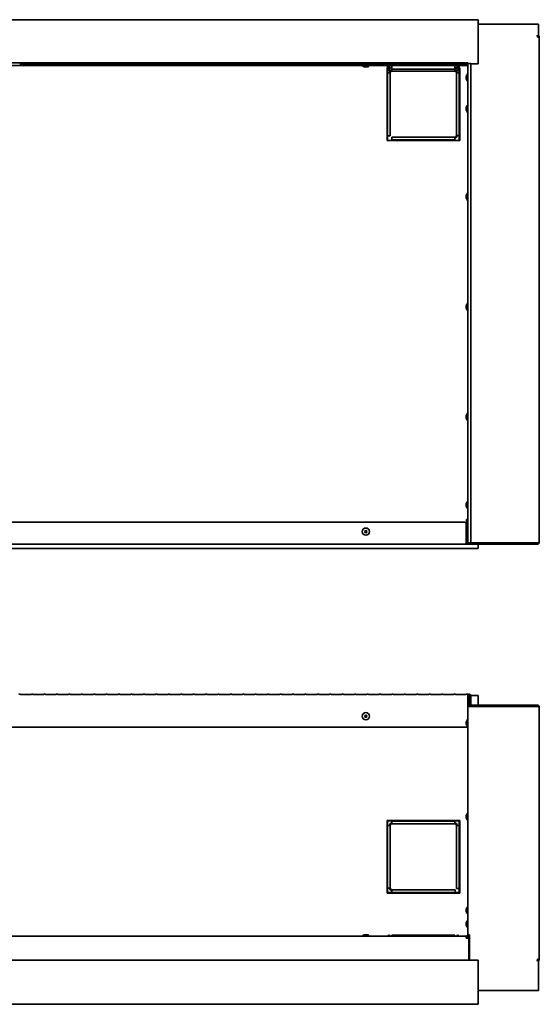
# Model space of a CAD drawing. Extents: x -6.9 to 74.5, y 4 to 48.7.
# Tile 2 of 3: x 17.3 to 40.9, y 4 to 48.7. Entities that reach past the tile are written whole.
import ezdxf

# ---------------------------------------------------------------- set-up
doc = ezdxf.new("R2010")
doc.units = 0
doc.header["$MEASUREMENT"] = 0

msp = doc.modelspace()

# ---------------------------------------------------------------- linework, layer by layer
at = {"color": 7, "lineweight": 35}
for p, q in [((38.101098, 48.705468), (-4.048902, 48.705468)), ((38.101098, 48.705468), (38.101098, 46.705466)), ((38.101098, 48.500467), (39.697898, 48.500467)), ((38.839597, 48.500467), (40.839599, 48.500467)), ((40.839599, 47.918629), (40.839599, 48.500467)), ((40.789598, 47.918629), (40.782528, 48.004525)), ((40.875499, 47.918629), (40.789598, 47.918629)), ((40.875499, 47.918629), (40.875499, 24.965469)), ((37.623099, 46.741367), (-3.620903, 46.741367)), ((-3.620903, 46.629567), (37.623099, 46.629567)), ((17.318273, 46.721412), (17.318273, 46.649521)), ((17.318273, 46.721412), (17.811198, 46.721412)), ((17.318273, 46.69833), (17.811198, 46.69833)), ((17.811198, 46.672608), (17.318273, 46.672608)), ((17.811198, 46.649521), (17.318273, 46.649521)), ((17.811198, 46.649521), (17.811198, 46.721412)), ((17.882448, 46.721412), (17.882448, 46.649521)), ((17.882448, 46.721412), (18.375373, 46.721412)), ((17.882448, 46.69833), (18.375373, 46.69833)), ((18.375373, 46.672608), (17.882448, 46.672608)), ((18.375373, 46.649521), (17.882448, 46.649521)), ((18.375373, 46.649521), (18.375373, 46.721412)), ((18.446623, 46.721412), (18.446623, 46.649521)), ((18.446623, 46.721412), (18.939548, 46.721412)), ((18.446623, 46.69833), (18.939548, 46.69833)), ((18.939548, 46.672608), (18.446623, 46.672608)), ((18.939548, 46.649521), (18.446623, 46.649521)), ((18.939548, 46.649521), (18.939548, 46.721412)), ((19.010798, 46.721412), (19.010798, 46.649521)), ((19.010798, 46.721412), (19.503723, 46.721412)), ((19.010798, 46.69833), (19.503723, 46.69833)), ((19.503723, 46.672608), (19.010798, 46.672608)), ((19.503723, 46.649521), (19.010798, 46.649521)), ((19.503723, 46.649521), (19.503723, 46.721412)), ((19.574973, 46.721412), (19.574973, 46.649521)), ((19.574973, 46.721412), (20.067898, 46.721412)), ((19.574973, 46.69833), (20.067898, 46.69833)), ((20.067898, 46.672608), (19.574973, 46.672608)), ((20.067898, 46.649521), (19.574973, 46.649521)), ((20.067898, 46.649521), (20.067898, 46.721412)), ((20.139148, 46.721412), (20.139148, 46.649521)), ((20.139148, 46.721412), (20.632072, 46.721412)), ((20.139148, 46.69833), (20.632072, 46.69833)), ((20.632072, 46.672608), (20.139148, 46.672608)), ((20.632072, 46.649521), (20.139148, 46.649521)), ((20.632072, 46.649521), (20.632072, 46.721412)), ((20.703322, 46.721412), (20.703322, 46.649521)), ((20.703322, 46.721412), (21.196248, 46.721412)), ((20.703322, 46.69833), (21.196248, 46.69833)), ((21.196248, 46.672608), (20.703322, 46.672608)), ((21.196248, 46.649521), (20.703322, 46.649521)), ((21.196248, 46.649521), (21.196248, 46.721412)), ((21.267498, 46.721412), (21.267498, 46.649521)), ((21.267498, 46.721412), (21.760422, 46.721412)), ((21.267498, 46.69833), (21.760422, 46.69833)), ((21.760422, 46.672608), (21.267498, 46.672608)), ((21.760422, 46.649521), (21.267498, 46.649521)), ((21.760422, 46.649521), (21.760422, 46.721412)), ((21.831672, 46.721412), (21.831672, 46.649521)), ((21.831672, 46.721412), (22.324598, 46.721412)), ((21.831672, 46.69833), (22.324598, 46.69833)), ((22.324598, 46.672608), (21.831672, 46.672608)), ((22.324598, 46.649521), (21.831672, 46.649521)), ((22.324598, 46.649521), (22.324598, 46.721412)), ((22.395849, 46.721412), (22.395849, 46.649521)), ((22.395849, 46.721412), (22.888772, 46.721412)), ((22.395849, 46.69833), (22.888772, 46.69833)), ((22.888772, 46.672608), (22.395849, 46.672608)), ((22.888772, 46.649521), (22.395849, 46.649521)), ((22.888772, 46.649521), (22.888772, 46.721412)), ((22.960022, 46.721412), (22.960022, 46.649521)), ((22.960022, 46.721412), (23.452946, 46.721412)), ((22.960022, 46.69833), (23.452946, 46.69833)), ((23.452946, 46.672608), (22.960022, 46.672608)), ((23.452946, 46.649521), (22.960022, 46.649521)), ((23.452946, 46.649521), (23.452946, 46.721412)), ((23.524199, 46.721412), (23.524199, 46.649521)), ((23.524199, 46.721412), (24.017123, 46.721412)), ((23.524199, 46.69833), (24.017123, 46.69833)), ((24.017123, 46.672608), (23.524199, 46.672608)), ((24.017123, 46.649521), (23.524199, 46.649521)), ((24.017123, 46.649521), (24.017123, 46.721412)), ((24.088373, 46.721412), (24.088373, 46.649521)), ((24.088373, 46.721412), (24.581299, 46.721412)), ((24.088373, 46.69833), (24.581299, 46.69833)), ((24.581299, 46.672608), (24.088373, 46.672608)), ((24.581299, 46.649521), (24.088373, 46.649521)), ((24.581299, 46.649521), (24.581299, 46.721412)), ((24.652547, 46.721412), (24.652547, 46.649521)), ((24.652547, 46.721412), (25.145473, 46.721412)), ((24.652547, 46.69833), (25.145473, 46.69833)), ((25.145473, 46.672608), (24.652547, 46.672608)), ((25.145473, 46.649521), (24.652547, 46.649521)), ((25.145473, 46.649521), (25.145473, 46.721412)), ((25.216723, 46.721412), (25.216723, 46.649521)), ((25.216723, 46.721412), (25.709647, 46.721412)), ((25.216723, 46.69833), (25.709647, 46.69833)), ((25.709647, 46.672608), (25.216723, 46.672608)), ((25.709647, 46.649521), (25.216723, 46.649521)), ((25.709647, 46.649521), (25.709647, 46.721412)), ((25.780899, 46.721412), (25.780899, 46.649521)), ((25.780899, 46.721412), (26.273823, 46.721412)), ((25.780899, 46.69833), (26.273823, 46.69833)), ((26.273823, 46.672608), (25.780899, 46.672608)), ((26.273823, 46.649521), (25.780899, 46.649521)), ((26.273823, 46.649521), (26.273823, 46.721412)), ((26.345073, 46.721412), (26.345073, 46.649521)), ((26.345073, 46.721412), (26.837997, 46.721412)), ((26.345073, 46.69833), (26.837997, 46.69833)), ((26.837997, 46.672608), (26.345073, 46.672608)), ((26.837997, 46.649521), (26.345073, 46.649521)), ((26.837997, 46.649521), (26.837997, 46.721412)), ((26.909247, 46.721412), (26.909247, 46.649521)), ((26.909247, 46.721412), (27.402173, 46.721412)), ((26.909247, 46.69833), (27.402173, 46.69833)), ((27.402173, 46.672608), (26.909247, 46.672608)), ((27.402173, 46.649521), (26.909247, 46.649521)), ((27.402173, 46.649521), (27.402173, 46.721412)), ((27.473423, 46.721412), (27.473423, 46.649521)), ((27.473423, 46.721412), (27.966347, 46.721412)), ((27.473423, 46.69833), (27.966347, 46.69833)), ((27.966347, 46.672608), (27.473423, 46.672608)), ((27.966347, 46.649521), (27.473423, 46.649521)), ((27.966347, 46.649521), (27.966347, 46.721412)), ((28.037597, 46.721412), (28.037597, 46.649521)), ((28.037597, 46.721412), (28.530523, 46.721412)), ((28.037597, 46.69833), (28.530523, 46.69833)), ((28.530523, 46.672608), (28.037597, 46.672608)), ((28.530523, 46.649521), (28.037597, 46.649521)), ((28.530523, 46.649521), (28.530523, 46.721412)), ((28.601771, 46.721412), (28.601771, 46.649521)), ((28.601771, 46.721412), (29.094697, 46.721412)), ((28.601771, 46.69833), (29.094697, 46.69833)), ((29.094697, 46.672608), (28.601771, 46.672608)), ((29.094697, 46.649521), (28.601771, 46.649521)), ((29.094697, 46.649521), (29.094697, 46.721412)), ((29.165947, 46.721412), (29.165947, 46.649521)), ((29.165947, 46.721412), (29.658871, 46.721412)), ((29.165947, 46.69833), (29.658871, 46.69833)), ((29.658871, 46.672608), (29.165947, 46.672608)), ((29.658871, 46.649521), (29.165947, 46.649521)), ((29.658871, 46.649521), (29.658871, 46.721412)), ((29.730124, 46.721412), (29.730124, 46.649521)), ((29.730124, 46.721412), (30.223047, 46.721412)), ((29.730124, 46.69833), (30.223047, 46.69833)), ((30.223047, 46.672608), (29.730124, 46.672608)), ((30.223047, 46.649521), (29.730124, 46.649521)), ((30.223047, 46.649521), (30.223047, 46.721412)), ((30.294298, 46.721412), (30.294298, 46.649521)), ((30.294298, 46.721412), (30.787224, 46.721412)), ((30.294298, 46.69833), (30.787224, 46.69833)), ((30.787224, 46.672608), (30.294298, 46.672608)), ((30.787224, 46.649521), (30.294298, 46.649521)), ((30.787224, 46.649521), (30.787224, 46.721412)), ((30.858471, 46.721412), (30.858471, 46.649521)), ((30.858471, 46.721412), (31.351398, 46.721412)), ((30.858471, 46.69833), (31.351398, 46.69833)), ((31.351398, 46.672608), (30.858471, 46.672608)), ((31.351398, 46.649521), (30.858471, 46.649521)), ((31.351398, 46.649521), (31.351398, 46.721412)), ((31.422648, 46.721412), (31.422648, 46.649521)), ((31.422648, 46.721412), (31.915572, 46.721412)), ((31.422648, 46.69833), (31.915572, 46.69833)), ((31.915572, 46.672608), (31.422648, 46.672608)), ((31.915572, 46.649521), (31.422648, 46.649521)), ((31.915572, 46.649521), (31.915572, 46.721412)), ((31.986824, 46.721412), (31.986824, 46.649521)), ((31.986824, 46.721412), (32.479748, 46.721412)), ((31.986824, 46.69833), (32.479748, 46.69833)), ((32.479748, 46.672608), (31.986824, 46.672608)), ((32.479748, 46.649521), (31.986824, 46.649521)), ((32.479748, 46.649521), (32.479748, 46.721412)), ((32.550998, 46.721412), (32.550998, 46.649521)), ((32.550998, 46.721412), (33.043924, 46.721412)), ((32.550998, 46.69833), (33.043924, 46.69833)), ((33.043924, 46.672608), (32.550998, 46.672608)), ((33.043924, 46.649521), (32.550998, 46.649521)), ((32.837097, 46.629567), (32.840872, 46.629567)), ((32.837097, 46.629567), (32.837097, 46.622569)), ((32.837097, 46.622569), (32.840872, 46.622569)), ((32.840872, 46.629567), (33.165098, 46.629567)), ((32.840872, 46.622569), (33.165098, 46.622569)), ((32.951098, 46.564937), (33.049946, 46.564937)), ((32.952246, 46.564937), (33.051099, 46.564937)), ((33.043924, 46.649521), (33.043924, 46.721412)), ((33.115172, 46.721412), (33.115172, 46.649521)), ((33.115172, 46.721412), (33.608098, 46.721412)), ((33.115172, 46.69833), (33.608098, 46.69833)), ((33.608098, 46.672608), (33.115172, 46.672608)), ((33.608098, 46.649521), (33.115172, 46.649521)), ((33.165098, 46.629567), (33.165098, 46.622569)), ((33.608098, 46.649521), (33.608098, 46.721412)), ((33.679348, 46.721412), (33.679348, 46.649521)), ((33.679348, 46.721412), (34.172272, 46.721412)), ((33.679348, 46.69833), (34.172272, 46.69833)), ((34.172272, 46.672608), (33.679348, 46.672608)), ((34.172272, 46.649521), (33.679348, 46.649521)), ((33.960598, 46.519569), (33.960598, 43.219566)), ((33.988676, 46.519569), (33.960598, 46.519569)), ((33.988671, 46.629571), (33.988671, 46.51792)), ((34.024572, 46.629571), (34.024572, 46.51792)), ((34.074577, 46.519569), (34.024577, 46.519569)), ((34.074572, 46.51792), (34.074572, 46.629571)), ((34.185474, 46.51792), (34.074572, 46.51792)), ((34.172272, 46.649521), (34.172272, 46.721412)), ((34.185474, 46.51792), (34.185474, 46.629571)), ((34.185474, 46.51792), (34.185474, 46.45702)), ((34.243522, 46.721412), (34.243522, 46.649521)), ((34.243522, 46.721412), (34.736448, 46.721412)), ((34.243522, 46.69833), (34.736448, 46.69833)), ((34.736448, 46.672608), (34.243522, 46.672608)), ((34.736448, 46.649521), (34.243522, 46.649521)), ((34.736448, 46.649521), (34.736448, 46.721412)), ((34.807696, 46.721412), (34.807696, 46.649521)), ((34.807696, 46.721412), (35.300622, 46.721412)), ((34.807696, 46.69833), (35.300622, 46.69833)), ((35.300622, 46.672608), (34.807696, 46.672608)), ((35.300622, 46.649521), (34.807696, 46.649521)), ((35.300622, 46.649521), (35.300622, 46.721412)), ((35.371872, 46.721412), (35.371872, 46.649521)), ((35.371872, 46.721412), (35.864796, 46.721412)), ((35.371872, 46.69833), (35.864796, 46.69833)), ((35.864796, 46.672608), (35.371872, 46.672608)), ((35.864796, 46.649521), (35.371872, 46.649521)), ((35.864796, 46.649521), (35.864796, 46.721412)), ((35.936049, 46.721412), (35.936049, 46.649521)), ((35.936049, 46.721412), (36.428972, 46.721412)), ((35.936049, 46.69833), (36.428972, 46.69833)), ((36.428972, 46.672608), (35.936049, 46.672608)), ((36.428972, 46.649521), (35.936049, 46.649521)), ((36.428972, 46.649521), (36.428972, 46.721412)), ((36.500223, 46.721412), (36.500223, 46.649521)), ((36.500223, 46.721412), (36.993149, 46.721412)), ((36.500223, 46.69833), (36.993149, 46.69833)), ((36.993149, 46.672608), (36.500223, 46.672608)), ((36.993149, 46.649521), (36.500223, 46.649521)), ((36.993149, 46.649521), (36.993149, 46.721412)), ((37.035474, 46.629571), (37.035474, 46.51792)), ((37.146371, 46.51792), (37.035474, 46.51792)), ((37.035474, 46.45702), (37.035474, 46.51792)), ((37.047972, 46.45702), (37.047972, 46.51792)), ((37.064396, 46.721412), (37.064396, 46.649521)), ((37.064396, 46.721412), (37.557323, 46.721412)), ((37.064396, 46.69833), (37.557323, 46.69833)), ((37.557323, 46.672608), (37.064396, 46.672608)), ((37.557323, 46.649521), (37.064396, 46.649521)), ((37.146371, 46.51792), (37.146371, 46.629571)), ((37.196377, 46.519569), (37.146376, 46.519569)), ((37.196372, 46.51792), (37.196372, 46.629571)), ((37.232272, 46.51792), (37.232272, 46.629571)), ((37.260598, 46.519569), (37.232277, 46.519569)), ((37.260598, 43.219566), (37.260598, 46.519569)), ((37.557323, 46.649521), (37.557323, 46.721412)), ((37.576097, 46.619565), (37.576097, 46.629581)), ((37.576097, 46.619565), (37.626098, 46.615452)), ((37.576097, 46.619565), (37.626098, 46.612496)), ((37.623099, 46.629567), (37.623099, 46.741367)), ((37.626098, 46.705466), (37.623099, 46.705466)), ((37.760397, 46.708629), (37.626098, 46.708629)), ((37.626098, 46.708629), (37.626098, 24.943257)), ((37.760397, 24.943257), (37.760397, 46.708629)), ((38.101098, 46.705466), (37.760397, 46.705466)), ((33.988674, 46.294527), (33.960473, 46.294527)), ((33.985598, 46.402002), (33.985598, 43.219523)), ((34.158138, 46.402002), (33.985598, 46.402002)), ((34.110473, 46.294527), (33.988671, 46.294527)), ((33.988671, 46.294527), (33.988671, 43.432026)), ((34.110473, 43.432026), (34.110473, 46.294527)), ((34.185474, 46.369523), (34.185474, 46.459134)), ((37.047972, 46.45702), (34.185474, 46.45702)), ((34.185474, 46.45702), (37.035474, 46.45702)), ((34.185474, 46.369523), (37.035474, 46.369523)), ((37.035474, 46.369523), (37.035474, 46.45702)), ((37.235598, 46.402002), (37.06281, 46.402002)), ((37.110473, 46.294527), (37.110473, 43.444526)), ((37.232272, 46.294527), (37.110473, 46.294527)), ((37.232272, 43.444526), (37.232272, 46.294527)), ((37.260473, 46.294527), (37.232274, 46.294527)), ((37.235598, 43.219571), (37.235598, 46.402002)), ((37.561465, 46.12657), (37.561465, 46.051468)), ((37.561465, 46.12657), (37.561465, 46.026957)), ((37.561465, 46.12657), (37.561465, 46.044403)), ((37.561465, 46.12618), (37.561465, 46.026568)), ((37.561465, 46.10873), (37.561465, 46.026568)), ((37.561465, 46.10167), (37.561465, 46.026568)), ((37.619098, 46.240571), (37.619098, 46.239288)), ((37.626098, 46.240571), (37.619098, 46.240571)), ((37.619098, 46.239288), (37.619098, 45.912567)), ((37.626098, 45.912567), (37.619098, 45.912567)), ((37.626098, 45.912567), (37.619098, 45.912567)), ((37.626098, 45.912567), (37.619098, 45.912567)), ((37.619098, 44.824868), (37.619098, 44.822162)), ((37.626098, 44.824868), (37.619098, 44.824868)), ((37.619098, 44.822162), (37.619098, 44.496868)), ((37.561465, 44.710866), (37.561465, 44.611691)), ((37.561465, 44.71004), (37.561465, 44.61087)), ((37.626098, 44.496868), (37.619098, 44.496868)), ((33.9606, 43.432026), (33.988674, 43.432026)), ((33.988671, 43.432026), (34.110473, 43.432026)), ((37.110473, 43.444526), (37.232272, 43.444526)), ((37.232274, 43.444526), (37.260598, 43.444526)), ((33.960598, 43.219566), (37.260598, 43.219566)), ((37.035474, 43.369525), (34.172974, 43.369525)), ((34.172974, 43.369525), (34.172974, 43.247724)), ((34.172974, 43.247724), (37.035474, 43.247724)), ((34.172974, 43.247724), (34.172974, 43.219523)), ((37.035474, 43.247724), (37.035474, 43.369525)), ((37.035474, 43.219571), (37.035474, 43.247724)), ((37.561465, 40.710867), (37.561465, 40.611649)), ((37.561465, 40.710089), (37.561465, 40.610866)), ((37.619098, 40.824869), (37.619098, 40.499426)), ((37.626098, 40.824869), (37.619098, 40.824869)), ((37.619098, 40.499426), (37.619098, 40.496869)), ((37.626098, 40.496869), (37.619098, 40.496869)), ((37.619098, 35.824869), (37.619098, 35.509295)), ((37.626098, 35.824869), (37.619098, 35.824869)), ((37.561465, 35.710867), (37.561465, 35.614658)), ((37.561465, 35.70708), (37.561465, 35.610868)), ((37.619098, 35.509295), (37.619098, 35.496867)), ((37.626098, 35.496867), (37.619098, 35.496867)), ((37.561465, 30.710867), (37.561465, 30.618048)), ((37.561465, 30.703687), (37.561465, 30.610868)), ((37.619098, 30.824869), (37.619098, 30.520418)), ((37.626098, 30.824869), (37.619098, 30.824869)), ((37.619098, 30.520418), (37.619098, 30.496867)), ((37.626098, 30.496867), (37.619098, 30.496867)), ((37.561465, 26.710868), (37.561465, 26.621529)), ((37.561465, 26.700206), (37.561465, 26.610867)), ((37.619098, 26.824867), (37.619098, 26.531836)), ((37.626098, 26.824867), (37.619098, 26.824867)), ((37.619098, 26.531836), (37.619098, 26.496868)), ((37.626098, 26.496868), (37.619098, 26.496868)), ((37.576097, 25.615446), (37.576097, 26.001868)), ((37.576097, 26.001868), (37.626098, 26.001868)), ((-3.453903, 25.883217), (37.456098, 25.883217)), ((37.556097, 25.783218), (37.556097, 24.966118)), ((37.561465, 25.557967), (37.561465, 25.489079)), ((37.561465, 25.557967), (37.561465, 25.483749)), ((37.561465, 25.557967), (37.561465, 25.478136)), ((37.561465, 25.537799), (37.561465, 25.457968)), ((37.561465, 25.532188), (37.561465, 25.457968)), ((37.561465, 25.526856), (37.561465, 25.457968)), ((37.611997, 25.716168), (37.576099, 25.716168)), ((37.611997, 25.716168), (37.626175, 25.716168)), ((37.619098, 25.671968), (37.619098, 25.605812)), ((37.626098, 25.671968), (37.619098, 25.671968)), ((37.619098, 25.605812), (37.619098, 25.343969)), ((37.576097, 25.087768), (37.576097, 25.400511)), ((37.576097, 25.00187), (37.576097, 25.087768)), ((37.626098, 25.343969), (37.619098, 25.343969)), ((37.626098, 25.343969), (37.619098, 25.343969)), ((37.626098, 25.343969), (37.619098, 25.343969)), ((38.101098, 24.678004), (-4.048902, 24.678004)), ((-3.553902, 24.880217), (37.556097, 24.880217)), ((37.556097, 25.00187), (37.576097, 25.00187)), ((37.556097, 24.966118), (37.556097, 24.880217)), ((37.626105, 24.952018), (37.556097, 24.952018)), ((37.556097, 24.916118), (37.6417, 24.916118)), ((37.556097, 24.880217), (37.681097, 24.880217)), ((37.626098, 24.943257), (37.760397, 24.943257)), ((37.681097, 24.885328), (37.681097, 24.880217)), ((37.697898, 24.915469), (37.697898, 24.943257)), ((37.697898, 24.915469), (39.697898, 24.915469)), ((40.789598, 24.915469), (37.711999, 24.915469)), ((40.789598, 24.879569), (37.711999, 24.879569)), ((37.760397, 24.943257), (37.810397, 24.943257)), ((40.789598, 24.943257), (37.810397, 24.943257)), ((38.101098, 24.678004), (38.101098, 24.879576)), ((38.839597, 24.915469), (38.839597, 24.943257)), ((38.839597, 24.915469), (40.839599, 24.915469)), ((39.697898, 24.915469), (39.697898, 24.943257)), ((40.789598, 24.879569), (40.789598, 24.915469)), ((40.839599, 24.915469), (40.839599, 24.952042)), ((17.247022, 18.065375), (17.318273, 18.065375)), ((17.318273, 18.065375), (17.318273, 18.052284)), ((17.811198, 18.052284), (17.318273, 18.052284)), ((17.811198, 18.052284), (17.811198, 18.065375)), ((17.811198, 18.065375), (17.882448, 18.065375)), ((17.882448, 18.065375), (17.882448, 18.052284)), ((18.375373, 18.052284), (17.882448, 18.052284)), ((18.375373, 18.052284), (18.375373, 18.065375)), ((18.375373, 18.065375), (18.446623, 18.065375)), ((18.446623, 18.065375), (18.446623, 18.052284)), ((18.939548, 18.052284), (18.446623, 18.052284)), ((18.939548, 18.052284), (18.939548, 18.065375)), ((18.939548, 18.065375), (19.010798, 18.065375)), ((19.010798, 18.065375), (19.010798, 18.052284)), ((19.503723, 18.052284), (19.010798, 18.052284)), ((19.503723, 18.052284), (19.503723, 18.065375)), ((19.503723, 18.065375), (19.574973, 18.065375)), ((19.574973, 18.065375), (19.574973, 18.052284)), ((20.067898, 18.052284), (19.574973, 18.052284)), ((20.067898, 18.052284), (20.067898, 18.065375)), ((20.067898, 18.065375), (20.139148, 18.065375)), ((20.139148, 18.065375), (20.139148, 18.052284)), ((20.632072, 18.052284), (20.139148, 18.052284)), ((20.632072, 18.052284), (20.632072, 18.065375)), ((20.632072, 18.065375), (20.703322, 18.065375)), ((20.703322, 18.065375), (20.703322, 18.052284)), ((21.196248, 18.052284), (20.703322, 18.052284)), ((21.196248, 18.052284), (21.196248, 18.065375)), ((21.196248, 18.065375), (21.267498, 18.065375)), ((21.267498, 18.065375), (21.267498, 18.052284)), ((21.760422, 18.052284), (21.267498, 18.052284)), ((21.760422, 18.052284), (21.760422, 18.065375)), ((21.760422, 18.065375), (21.831672, 18.065375)), ((21.831672, 18.065375), (21.831672, 18.052284)), ((22.324598, 18.052284), (21.831672, 18.052284)), ((22.324598, 18.052284), (22.324598, 18.065375)), ((22.324598, 18.065375), (22.395849, 18.065375)), ((22.395849, 18.065375), (22.395849, 18.052284)), ((22.888772, 18.052284), (22.395849, 18.052284)), ((22.888772, 18.052284), (22.888772, 18.065375)), ((22.888772, 18.065375), (22.960022, 18.065375)), ((22.960022, 18.065375), (22.960022, 18.052284)), ((23.452946, 18.052284), (22.960022, 18.052284)), ((23.452946, 18.052284), (23.452946, 18.065375)), ((23.452946, 18.065375), (23.524199, 18.065375)), ((23.524199, 18.065375), (23.524199, 18.052284)), ((24.017123, 18.052284), (23.524199, 18.052284)), ((24.017123, 18.052284), (24.017123, 18.065375)), ((24.017123, 18.065375), (24.088373, 18.065375)), ((24.088373, 18.065375), (24.088373, 18.052284)), ((24.581299, 18.052284), (24.088373, 18.052284)), ((24.581299, 18.052284), (24.581299, 18.065375)), ((24.581299, 18.065375), (24.652547, 18.065375)), ((24.652547, 18.065375), (24.652547, 18.052284)), ((25.145473, 18.052284), (24.652547, 18.052284)), ((25.145473, 18.052284), (25.145473, 18.065375)), ((25.145473, 18.065375), (25.216723, 18.065375)), ((25.216723, 18.065375), (25.216723, 18.052284)), ((25.709647, 18.052284), (25.216723, 18.052284)), ((25.709647, 18.052284), (25.709647, 18.065375)), ((25.709647, 18.065375), (25.780899, 18.065375)), ((25.780899, 18.065375), (25.780899, 18.052284)), ((26.273823, 18.052284), (25.780899, 18.052284)), ((26.273823, 18.052284), (26.273823, 18.065375)), ((26.273823, 18.065375), (26.345073, 18.065375)), ((26.345073, 18.065375), (26.345073, 18.052284)), ((26.837997, 18.052284), (26.345073, 18.052284)), ((26.837997, 18.052284), (26.837997, 18.065375)), ((26.837997, 18.065375), (26.909247, 18.065375)), ((26.909247, 18.065375), (26.909247, 18.052284)), ((27.402173, 18.052284), (26.909247, 18.052284)), ((27.402173, 18.052284), (27.402173, 18.065375)), ((27.402173, 18.065375), (27.473423, 18.065375)), ((27.473423, 18.065375), (27.473423, 18.052284)), ((27.966347, 18.052284), (27.473423, 18.052284)), ((27.966347, 18.052284), (27.966347, 18.065375)), ((27.966347, 18.065375), (28.037597, 18.065375)), ((28.037597, 18.065375), (28.037597, 18.052284)), ((28.530523, 18.052284), (28.037597, 18.052284)), ((28.530523, 18.052284), (28.530523, 18.065375)), ((28.530523, 18.065375), (28.601771, 18.065375)), ((28.601771, 18.065375), (28.601771, 18.052284)), ((29.094697, 18.052284), (28.601771, 18.052284)), ((29.094697, 18.052284), (29.094697, 18.065375)), ((29.094697, 18.065375), (29.165947, 18.065375)), ((29.165947, 18.065375), (29.165947, 18.052284)), ((29.658871, 18.052284), (29.165947, 18.052284)), ((29.658871, 18.052284), (29.658871, 18.065375)), ((29.658871, 18.065375), (29.730124, 18.065375)), ((29.730124, 18.065375), (29.730124, 18.052284)), ((30.223047, 18.052284), (29.730124, 18.052284)), ((30.223047, 18.052284), (30.223047, 18.065375)), ((30.223047, 18.065375), (30.294298, 18.065375)), ((30.294298, 18.065375), (30.294298, 18.052284)), ((30.787224, 18.052284), (30.294298, 18.052284)), ((30.787224, 18.052284), (30.787224, 18.065375)), ((30.787224, 18.065375), (30.858471, 18.065375)), ((30.858471, 18.065375), (30.858471, 18.052284)), ((31.351398, 18.052284), (30.858471, 18.052284)), ((31.351398, 18.052284), (31.351398, 18.065375)), ((31.351398, 18.065375), (31.422648, 18.065375)), ((31.422648, 18.065375), (31.422648, 18.052284)), ((31.915572, 18.052284), (31.422648, 18.052284)), ((31.915572, 18.052284), (31.915572, 18.065375)), ((31.915572, 18.065375), (31.986824, 18.065375)), ((31.986824, 18.065375), (31.986824, 18.052284)), ((32.479748, 18.052284), (31.986824, 18.052284)), ((32.479748, 18.052284), (32.479748, 18.065375)), ((32.479748, 18.065375), (32.550998, 18.065375)), ((32.550998, 18.065375), (32.550998, 18.052284)), ((33.043924, 18.052284), (32.550998, 18.052284)), ((33.043924, 18.052284), (33.043924, 18.065375)), ((33.043924, 18.065375), (33.115172, 18.065375)), ((33.115172, 18.065375), (33.115172, 18.052284)), ((33.608098, 18.052284), (33.115172, 18.052284)), ((33.608098, 18.052284), (33.608098, 18.065375)), ((33.608098, 18.065375), (33.679348, 18.065375)), ((33.679348, 18.065375), (33.679348, 18.052284)), ((34.172272, 18.052284), (33.679348, 18.052284)), ((34.172272, 18.052284), (34.172272, 18.065375)), ((34.172272, 18.065375), (34.243522, 18.065375)), ((34.243522, 18.065375), (34.243522, 18.052284)), ((34.736448, 18.052284), (34.243522, 18.052284)), ((34.736448, 18.052284), (34.736448, 18.065375)), ((34.736448, 18.065375), (34.807696, 18.065375)), ((34.807696, 18.065375), (34.807696, 18.052284)), ((35.300622, 18.052284), (34.807696, 18.052284)), ((35.300622, 18.052284), (35.300622, 18.065375)), ((35.300622, 18.065375), (35.371872, 18.065375)), ((35.371872, 18.065375), (35.371872, 18.052284)), ((35.864796, 18.052284), (35.371872, 18.052284)), ((35.864796, 18.052284), (35.864796, 18.065375)), ((35.864796, 18.065375), (35.936049, 18.065375)), ((35.936049, 18.065375), (35.936049, 18.052284)), ((36.428972, 18.052284), (35.936049, 18.052284)), ((36.428972, 18.052284), (36.428972, 18.065375)), ((36.428972, 18.065375), (36.500223, 18.065375)), ((36.500223, 18.065375), (36.500223, 18.052284)), ((36.993149, 18.052284), (36.500223, 18.052284)), ((36.993149, 18.052284), (36.993149, 18.065375)), ((36.993149, 18.065375), (37.064396, 18.065375)), ((37.064396, 18.065375), (37.064396, 18.052284)), ((37.557323, 18.052284), (37.064396, 18.052284)), ((37.557323, 18.052284), (37.557323, 18.065375)), ((37.557323, 18.065375), (37.623099, 18.065375)), ((37.623099, 18.009475), (37.623099, 18.065375)), ((37.623099, 18.009475), (37.623099, 16.915389)), ((37.626112, 18.005635), (37.623099, 18.005635)), ((37.626098, 18.006774), (37.626098, 17.798923)), ((37.661998, 18.006774), (37.661998, 17.798923)), ((37.697898, 18.006774), (37.661998, 18.006774)), ((37.697898, 18.006774), (37.697898, 17.505784)), ((37.724513, 18.005635), (37.697913, 18.005635)), ((37.724499, 17.619473), (37.724499, 18.006774)), ((37.760397, 17.619473), (37.760397, 18.006774)), ((38.101098, 18.005635), (37.760413, 18.005635)), ((38.101098, 17.569489), (38.101098, 18.005635)), ((37.626098, 17.553735), (37.623096, 17.553735)), ((37.661998, 17.798923), (37.626098, 17.798923)), ((37.661998, 17.553735), (37.626098, 17.553735)), ((37.626098, 17.505798), (37.626098, 17.553735)), ((37.711999, 17.505784), (37.626098, 17.505784)), ((37.626098, 17.505784), (37.626098, 7.130373)), ((37.661998, 17.798923), (37.661998, 17.505784)), ((37.661998, 17.505798), (37.661998, 17.553735)), ((37.697898, 17.533574), (39.697898, 17.533574)), ((37.697898, 17.505784), (37.697898, 17.533574)), ((40.789598, 17.505784), (37.711999, 17.505784)), ((40.789598, 17.569474), (37.810397, 17.569474)), ((38.839597, 17.533574), (40.839599, 17.533574)), ((38.839597, 17.505784), (38.839597, 17.533574)), ((39.697898, 17.505784), (39.697898, 17.533574)), ((40.789598, 17.569474), (40.789598, 17.533574)), ((40.839599, 17.496999), (40.839599, 17.533574)), ((40.875499, 17.483573), (40.875499, 6.030373)), ((37.623099, 16.565374), (-3.620903, 16.565374)), ((37.561465, 16.801634), (37.561465, 16.745399)), ((37.561465, 16.801373), (37.561465, 16.711247)), ((37.561465, 16.7915), (37.561465, 16.701374)), ((37.561465, 16.75787), (37.561465, 16.701634)), ((37.619098, 16.915634), (37.619098, 16.915373)), ((37.626098, 16.915634), (37.619098, 16.915634)), ((37.619098, 16.915373), (37.619098, 16.619759)), ((37.626098, 16.915373), (37.619098, 16.915373)), ((37.619098, 16.619759), (37.619098, 16.587373)), ((37.626098, 16.587373), (37.619098, 16.587373)), ((37.623099, 16.587387), (37.623099, 16.565374)), ((37.626098, 16.915373), (37.626098, 16.619759)), ((37.626098, 16.619759), (37.626098, 16.587373)), ((37.561465, 12.551635), (37.561465, 12.458393)), ((37.561465, 12.551373), (37.561465, 12.457631)), ((37.561465, 12.545117), (37.561465, 12.451374)), ((37.561465, 12.544876), (37.561465, 12.451634)), ((37.619098, 12.665634), (37.619098, 12.665372)), ((37.626098, 12.665634), (37.619098, 12.665634)), ((37.619098, 12.665374), (37.619098, 12.357896)), ((37.626098, 12.665374), (37.619098, 12.665374)), ((37.626098, 12.665374), (37.626098, 12.357896)), ((37.260598, 12.333634), (33.960598, 12.333634)), ((33.960598, 12.333634), (33.960598, 9.033634)), ((33.985598, 12.308634), (33.985598, 9.058634)), ((37.235598, 12.308634), (33.985598, 12.308634)), ((33.988674, 12.108645), (33.985598, 12.108645)), ((34.110473, 12.108645), (33.988671, 12.108645)), ((33.988671, 12.108645), (33.988671, 9.258645)), ((34.110473, 9.258645), (34.110473, 12.108645)), ((34.185474, 12.308636), (34.185474, 12.305446)), ((34.185474, 12.305444), (34.185474, 12.183646)), ((37.035474, 12.305444), (34.185474, 12.305444)), ((34.185474, 12.183646), (37.035474, 12.183646)), ((37.035474, 12.305446), (37.035474, 12.308636)), ((37.035474, 12.183646), (37.035474, 12.305444)), ((37.110473, 12.108645), (37.110473, 9.246145)), ((37.232272, 12.108645), (37.110473, 12.108645)), ((37.232272, 9.246145), (37.232272, 12.108645)), ((37.235598, 12.108645), (37.232274, 12.108645)), ((37.235598, 9.058634), (37.235598, 12.308634)), ((37.260598, 9.033634), (37.260598, 12.333634)), ((37.619098, 12.357896), (37.619098, 12.337373)), ((37.626098, 12.337373), (37.619098, 12.337373)), ((37.626098, 12.357896), (37.626098, 12.337373)), ((33.960598, 9.033634), (37.260598, 9.033634)), ((33.985598, 9.258645), (33.988674, 9.258645)), ((33.985598, 9.058634), (37.235598, 9.058634)), ((34.110473, 9.258645), (33.988671, 9.258645)), ((37.047972, 9.183645), (34.185474, 9.183645)), ((34.185474, 9.183645), (34.185474, 9.061845)), ((34.185474, 9.061846), (34.185474, 9.058635)), ((34.185474, 9.061845), (37.047972, 9.061845)), ((37.047972, 9.061845), (37.047972, 9.183645)), ((37.047972, 9.058635), (37.047972, 9.061846)), ((37.110473, 9.246145), (37.232272, 9.246145)), ((37.232274, 9.246145), (37.235598, 9.246145)), ((37.561465, 8.301634), (37.561465, 8.213353)), ((37.561465, 8.301374), (37.561465, 8.205079)), ((37.561465, 8.297668), (37.561465, 8.201373)), ((37.561465, 8.289916), (37.561465, 8.201635)), ((37.619098, 8.415634), (37.619098, 8.415374)), ((37.626098, 8.415634), (37.619098, 8.415634)), ((37.619098, 8.415374), (37.619098, 8.099526)), ((37.626098, 8.415374), (37.619098, 8.415374)), ((37.619098, 8.099526), (37.619098, 8.087373)), ((37.626098, 8.087373), (37.619098, 8.087373)), ((37.626098, 8.415374), (37.626098, 8.099526)), ((37.626098, 8.099526), (37.626098, 8.087373)), ((37.561465, 7.676634), (37.561465, 7.607542)), ((37.561465, 7.676634), (37.561465, 7.600818)), ((37.561465, 7.676634), (37.561465, 7.595772)), ((37.561465, 7.676634), (37.561465, 7.617834)), ((37.561465, 7.676634), (37.561465, 7.617586)), ((37.561465, 7.657496), (37.561465, 7.576635)), ((37.561465, 7.65245), (37.561465, 7.576635)), ((37.561465, 7.645727), (37.561465, 7.576635)), ((37.561465, 7.635683), (37.561465, 7.576635)), ((37.561465, 7.635434), (37.561465, 7.576635)), ((37.619098, 7.790634), (37.619098, 7.727861)), ((37.626098, 7.790634), (37.619098, 7.790634)), ((37.619098, 7.727861), (37.619098, 7.462635)), ((37.626098, 7.462635), (37.619098, 7.462635)), ((37.626098, 7.462635), (37.619098, 7.462635)), ((37.626098, 7.462635), (37.619098, 7.462635)), ((37.626098, 7.462635), (37.619098, 7.462635)), ((37.626098, 7.462635), (37.619098, 7.462635)), ((-3.553902, 7.069535), (37.556097, 7.069535)), ((33.001099, 7.076534), (32.837097, 7.076534)), ((32.837097, 7.069535), (32.837097, 7.076534)), ((33.001099, 7.134167), (32.951098, 7.134167)), ((33.051099, 7.134167), (33.001099, 7.134167)), ((33.165098, 7.076534), (33.001099, 7.076534)), ((33.165098, 7.069535), (33.165098, 7.076534)), ((34.172974, 7.116335), (34.172974, 7.069535)), ((37.035474, 7.116335), (34.172974, 7.116335)), ((34.172974, 7.080434), (34.172974, 7.069563)), ((37.035474, 7.069535), (37.035474, 7.116335)), ((37.556097, 7.069535), (37.556097, 6.983634)), ((37.556097, 7.033634), (37.576097, 7.033634)), ((37.556097, 6.983634), (37.681097, 6.983634)), ((37.626098, 7.090705), (37.576097, 7.083635)), ((37.626098, 7.08775), (37.576097, 7.083635)), ((37.576097, 7.033634), (37.576097, 7.083635)), ((37.576097, 6.983634), (37.576097, 7.033634)), ((37.626098, 7.130388), (37.626098, 7.090705)), ((37.626098, 7.083635), (37.626098, 7.130373)), ((37.626098, 7.130373), (37.711999, 7.130373)), ((37.661998, 7.083635), (37.661998, 7.130373)), ((37.661998, 7.130373), (37.661998, 6.983634)), ((37.681097, 6.030434), (37.681097, 6.983634)), ((37.697898, 5.980434), (37.697898, 7.130373)), ((37.697898, 7.130373), (37.697898, 6.391334)), ((37.711999, 7.130373), (37.711999, 6.030373)), ((37.697898, 6.391334), (37.681097, 6.391334)), ((38.101098, 5.980434), (-4.048902, 5.980434)), ((37.681097, 6.030434), (37.681097, 5.980434)), ((37.711999, 5.980434), (37.711999, 6.030373)), ((38.101098, 3.980434), (38.101098, 5.980434)), ((40.782528, 5.944473), (40.789598, 6.030373)), ((40.875499, 6.030373), (40.789598, 6.030373)), ((40.839599, 4.613573), (40.839599, 6.030373)), ((38.101098, 4.613573), (39.697898, 4.613573)), ((38.839597, 4.613573), (40.839599, 4.613573)), ((38.101098, 3.980434), (-4.048902, 3.980434))]:
    msp.add_line(p, q, dxfattribs=at)
for points in [[(40.875499, 24.965469), (40.875417, 24.964862), (40.874788, 24.963653), (40.873562, 24.962466), (40.869544, 24.960173), (40.860644, 24.957028), (40.837037, 24.951532), (40.789598, 24.943257)], [(40.789598, 17.505784), (40.831818, 17.49852), (40.851176, 17.494483), (40.866709, 17.490023), (40.87213, 17.487543), (40.874427, 17.485806), (40.87511, 17.484917), (40.875499, 17.483573)]]:
    msp.add_lwpolyline(points, dxfattribs=at)
for centre, radius in [((33.001099, 25.449968), 0.164), ((33.001099, 25.449968), 0.05), ((33.001099, 17.066334), 0.164), ((33.001099, 17.066334), 0.05)]:
    msp.add_circle(centre, radius, dxfattribs=at)
for centre, radius, start, end in [((40.789598, 47.918629), 0.0859, 360, 54.403584), ((32.962051, 46.72817), 0.1636, 220.201437, 266.160694), ((33.040142, 46.72817), 0.1636, 273.839308, 319.798569), ((34.049572, 46.51792), 0.0609, 180.000005, 360), ((34.049572, 46.51792), 0.025, 180.000005, 360), ((37.171374, 46.51792), 0.0609, 180.000005, 360), ((37.171374, 46.51792), 0.025, 180.000005, 360), ((37.576097, 46.619565), 0.0859, 54.403324, 56.828157), ((37.576097, 46.619565), 0.05, 0, 19.948841), ((34.185474, 46.294527), 0.1109, 90.000003, 180.000005), ((34.185474, 46.294527), 0.075, 90.000003, 180.000005), ((37.035474, 46.294527), 0.1109, 0, 90.000003), ((37.035474, 46.294527), 0.075, 0, 90.000003), ((37.724698, 46.115612), 0.1636, 130.201437, 176.160701), ((37.724698, 46.115612), 0.1636, 130.201437, 176.160701), ((37.724698, 46.115612), 0.1636, 130.201437, 176.160701), ((37.724698, 46.037521), 0.1636, 183.839299, 229.798563), ((37.724698, 46.037521), 0.1636, 183.839299, 229.798563), ((37.724698, 46.037521), 0.1636, 183.839299, 229.798563), ((37.724698, 44.699914), 0.1636, 130.201437, 176.160701), ((37.724698, 44.621822), 0.1636, 183.839299, 229.798563), ((37.035474, 43.444526), 0.1109, 269.999997, 360), ((37.035474, 43.444526), 0.075, 269.999997, 360), ((37.724698, 40.699915), 0.1636, 130.201437, 176.160701), ((37.724698, 40.621823), 0.1636, 183.839299, 229.798563), ((37.724698, 35.699915), 0.1636, 130.201437, 176.160701), ((37.724698, 35.621823), 0.1636, 183.839299, 229.798563), ((37.724698, 30.699915), 0.1636, 130.201437, 176.160701), ((37.724698, 30.621823), 0.1636, 183.839299, 229.798563), ((37.724698, 26.699913), 0.1636, 130.201437, 176.160701), ((37.724698, 26.621822), 0.1636, 183.839299, 229.798563), ((37.456098, 25.783218), 0.1, 0, 90.000003), ((37.724698, 25.547014), 0.1636, 130.201437, 176.160701), ((37.724698, 25.547014), 0.1636, 130.201437, 176.160701), ((37.724698, 25.547014), 0.1636, 130.201437, 176.160701), ((37.724698, 25.468923), 0.1636, 183.839299, 229.798563), ((37.724698, 25.468923), 0.1636, 183.839299, 229.798563), ((37.724698, 25.468923), 0.1636, 183.839299, 229.798563), ((37.711999, 24.965469), 0.0859, 194.984911, 269.999997), ((37.711999, 24.965469), 0.05, 206.372544, 253.620418), ((40.789598, 24.965469), 0.0859, 269.999997, 0), ((37.693248, 18.006774), 0.06715, 0, 180.000005), ((37.693248, 18.006774), 0.03125, 0, 179.999995), ((37.810397, 17.619473), 0.0859, 180.000005, 269.999997), ((37.810397, 17.619473), 0.05, 180.000005, 269.999997), ((40.789598, 17.483573), 0.0859, 360, 90.000003), ((37.724698, 16.79068), 0.1636, 130.201437, 176.160701), ((37.724698, 16.790418), 0.1636, 130.201437, 176.160701), ((37.724698, 16.712327), 0.1636, 183.839299, 229.798563), ((37.724698, 12.54068), 0.1636, 130.201437, 176.160701), ((37.724698, 12.540419), 0.1636, 130.201437, 176.160701), ((34.185474, 12.108645), 0.1109, 90.000003, 179.999995), ((34.185474, 12.108645), 0.075, 90.000003, 179.999995), ((37.035474, 12.108645), 0.1109, 0, 90.000003), ((37.035474, 12.108645), 0.075, 360, 90.000003), ((37.724698, 12.462328), 0.1636, 183.839299, 229.798563), ((34.185474, 9.258645), 0.1109, 179.999995, 269.999997), ((34.185474, 9.258645), 0.075, 180.000005, 269.999997), ((37.724698, 8.29068), 0.1636, 130.201437, 176.160701), ((37.724698, 8.290419), 0.1636, 130.201437, 176.160701), ((37.724698, 8.212328), 0.1636, 183.839299, 229.798563), ((37.724698, 7.66568), 0.1636, 130.201437, 176.160701), ((37.724698, 7.66568), 0.1636, 130.201437, 176.160701), ((37.724698, 7.66568), 0.1636, 130.201437, 176.160701), ((37.724698, 7.66568), 0.1636, 130.201437, 176.160701), ((37.724698, 7.66568), 0.1636, 130.201437, 176.160701), ((37.724698, 7.587588), 0.1636, 183.839299, 229.798563), ((37.724698, 7.587588), 0.1636, 183.839299, 229.798563), ((37.724698, 7.587588), 0.1636, 183.839299, 229.798563), ((37.724698, 7.587588), 0.1636, 183.839299, 229.798563), ((37.724698, 7.587588), 0.1636, 183.839299, 229.798563), ((32.962051, 6.970935), 0.1636, 93.839306, 139.798563), ((33.040142, 6.970935), 0.1636, 40.201431, 86.160692), ((34.049572, 7.055435), 0.0609, 13.399517, 166.600485), ((34.049572, 7.055435), 0.025, 34.368822, 145.631176), ((37.171374, 7.055435), 0.0609, 13.399526, 166.600472), ((37.171374, 7.055435), 0.025, 34.368846, 145.631149), ((37.576097, 7.083635), 0.0859, 269.999997, 0), ((37.576097, 7.083635), 0.05, 269.999997, 0), ((40.789598, 6.030373), 0.0859, 305.596416, 360)]:
    msp.add_arc(centre, radius, start, end, dxfattribs=at)

doc.saveas('drawing.dxf')
